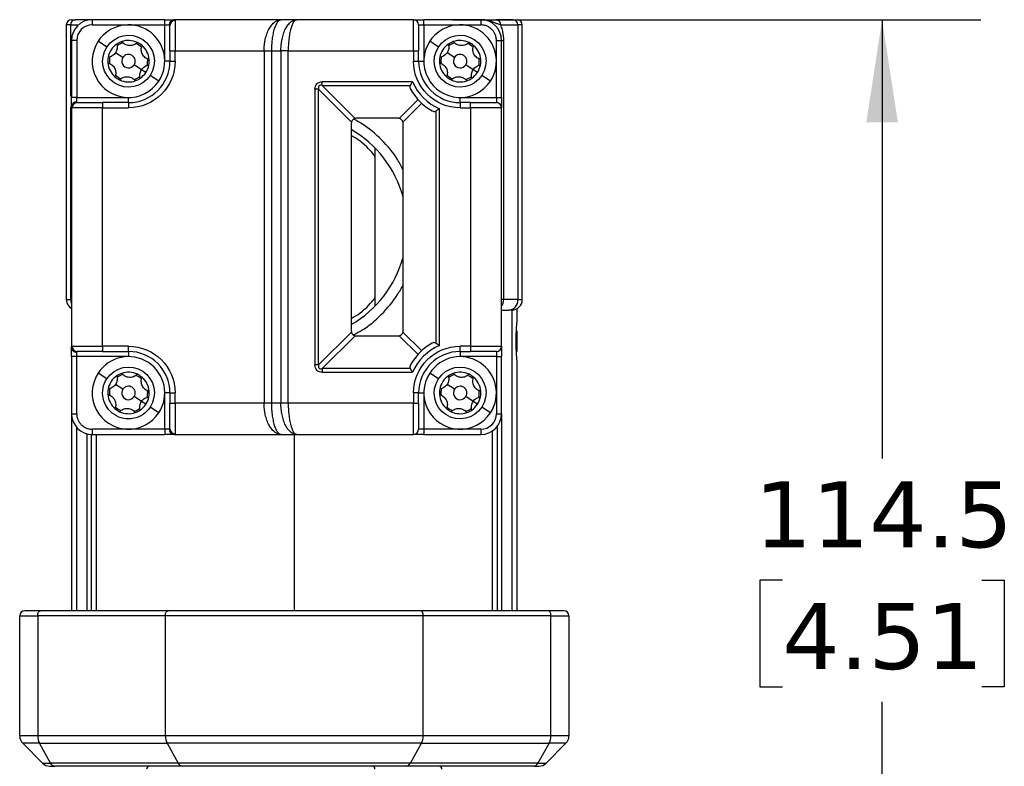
# Model space of a CAD drawing. Header units: millimetres. Extents: x 25 to 1092, y 25 to 838.
# Tile 59 of 60: x 875 to 1002, y 645 to 741. Entities that reach past the tile are written whole.
import ezdxf

# ---------------------------------------------------------------- set-up
doc = ezdxf.new("R2010")
doc.units = ezdxf.units.MM
doc.header["$LTSCALE"] = 4
doc.linetypes.add('SLD-Solid', pattern=[0])
doc.layers.add('DIMENSIONS', color=140, linetype='SLD-Solid', lineweight=25)
doc.styles.add('SLDTEXTSTYLE0', font='VERDANA.TTF')
doc.dimstyles.new('SLDDIMSTYLE4', dxfattribs={"dimtxt": 8.632031, "dimasz": 13.208, "dimexe": 0, "dimexo": 0.0625, "dimgap": 2.158008, "dimtad": 0, "dimtih": 1, "dimtoh": 1, "dimlfac": 0.75, "dimrnd": 1e-09, "dimzin": 12, "dimdsep": 46, "dimtxsty": 'SLDTEXTSTYLE0', "dimsah": 1, "dimcen": 0.09, "dimadec": 0, "dimazin": 3, "dimtfac": 1, "dimtofl": 0, "dimtmove": 0, "dimatfit": 3, "dimfxl": 0, "dimfrac": 2, "dimtolj": 1, "dimtzin": 12, "dimarcsym": 0})

# ---------------------------------------------------------------- blocks, each defined once
blk = doc.blocks.new('_D_11')
at = {"layer": 'DIMENSIONS'}
for p, q in [((931.17, 740.54), (999.08, 740.54)), ((986.38, 740.54), (986.38, 684.12)), ((973.55, 668.47), (970.66, 668.47)), ((970.66, 668.47), (970.66, 654.75)), ((999.21, 668.47), (1002.1, 668.47)), ((1002.1, 668.47), (1002.1, 654.75)), ((970.66, 654.75), (973.55, 654.75)), ((1002.1, 654.75), (999.21, 654.75)), ((986.38, 587.85), (986.38, 652.82)), ((925.42, 587.85), (999.08, 587.85))]:
    blk.add_line(p, q, dxfattribs=at)
for points in [[(986.38, 740.54), (984.35, 727.33), (988.41, 727.33)], [(986.38, 587.85), (988.41, 601.05), (984.35, 601.05)]]:
    blk.add_solid(points, dxfattribs=at)
at = {"layer": 'DIMENSIONS', "char_height": 8.467, "attachment_point": 1, "style": 'SLDTEXTSTYLE0'}
for s, insert in [('114.5', (969.96, 681.16)), ('4.51', (973.55, 665.51))]:
    blk.add_mtext(s, dxfattribs=dict(at, insert=insert))

msp = doc.modelspace()

# ---------------------------------------------------------------- linework, layer by layer
for p, q in [((881.982, 739.871), (881.419, 739.871)), ((881.419, 739.871), (881.419, 704.538)), ((881.982, 739.871), (882.988, 739.871)), ((881.982, 730.651), (881.982, 739.871)), ((884.752, 740.538), (882.578, 740.538)), ((884.752, 740.538), (884.752, 739.871)), ((894.085, 740.538), (884.752, 740.538)), ((884.752, 739.871), (894.085, 739.871)), ((894.085, 739.871), (894.085, 740.538)), ((894.085, 735.204), (894.085, 739.871)), ((894.085, 739.871), (894.663, 739.871)), ((909.076, 740.538), (895.24, 740.538)), ((895.419, 740.457), (895.419, 736.538)), ((911.076, 740.538), (909.076, 740.538)), ((926.085, 740.538), (911.076, 740.538)), ((926.085, 736.538), (926.085, 740.538)), ((926.752, 739.871), (927.419, 739.871)), ((927.419, 739.871), (927.419, 740.538)), ((934.752, 740.538), (927.419, 740.538)), ((927.419, 739.871), (927.419, 735.204)), ((927.419, 739.871), (934.752, 739.871)), ((934.752, 740.538), (934.752, 739.871)), ((938.926, 740.538), (936.715, 740.538)), ((937.311, 739.871), (939.522, 739.871)), ((939.522, 739.871), (939.522, 704.538)), ((940.085, 739.871), (939.522, 739.871)), ((940.085, 704.538), (940.085, 739.871)), ((882.752, 737.871), (882.085, 737.871)), ((882.085, 737.871), (882.085, 730.538)), ((882.752, 737.871), (882.752, 730.538)), ((886.628, 737.027), (885.512, 737.757)), ((929.295, 737.027), (928.179, 737.757)), ((936.752, 730.538), (936.752, 737.871)), ((936.752, 737.871), (937.419, 737.871)), ((937.419, 737.871), (937.7, 737.871)), ((937.419, 730.538), (937.419, 737.871)), ((937.7, 704.538), (937.7, 737.871)), ((888.693, 735.678), (887.744, 736.298)), ((894.752, 736.538), (894.752, 735.204)), ((894.752, 736.538), (895.419, 736.538)), ((895.419, 736.538), (906.866, 736.538)), ((895.419, 735.204), (895.419, 736.538)), ((906.866, 736.538), (907.809, 736.538)), ((906.866, 736.538), (906.866, 691.204)), ((907.809, 736.538), (909.028, 736.538)), ((907.809, 736.538), (907.809, 691.204)), ((909.028, 736.538), (909.028, 691.204)), ((909.971, 736.538), (909.028, 736.538)), ((909.971, 736.538), (926.085, 736.538)), ((909.971, 691.204), (909.971, 736.538)), ((926.085, 736.538), (926.085, 735.204)), ((926.085, 736.538), (926.752, 736.538)), ((926.752, 735.204), (926.752, 736.538)), ((931.36, 735.678), (930.411, 736.298)), ((894.752, 735.204), (894.085, 735.204)), ((894.752, 735.204), (895.419, 735.204)), ((926.085, 735.204), (926.752, 735.204)), ((926.752, 735.204), (927.419, 735.204)), ((891.093, 734.11), (890.144, 734.73)), ((891.651, 733.746), (891.093, 734.11)), ((933.76, 734.11), (932.811, 734.73)), ((934.318, 733.746), (933.76, 734.11)), ((893.326, 732.652), (892.209, 733.381)), ((925.971, 732.547), (914.352, 732.547)), ((914.352, 732.076), (914.352, 732.547)), ((935.992, 732.652), (934.876, 733.381)), ((913.409, 731.604), (913.409, 696.138)), ((913.881, 731.604), (913.409, 731.604)), ((913.881, 696.138), (913.881, 731.604)), ((913.881, 731.604), (918.108, 727.377)), ((914.352, 732.076), (925.67, 732.076)), ((918.58, 727.848), (914.352, 732.076)), ((882.752, 730.538), (882.085, 730.538)), ((882.752, 729.96), (882.752, 730.538)), ((882.752, 730.538), (889.419, 730.538)), ((886.085, 729.871), (886.085, 729.204)), ((889.419, 729.871), (886.085, 729.871)), ((889.419, 729.871), (889.419, 730.538)), ((889.419, 729.871), (889.419, 729.204)), ((926.67, 730.26), (924.258, 727.848)), ((924.729, 727.377), (927.141, 729.788)), ((932.085, 729.871), (932.085, 730.538)), ((932.085, 730.538), (936.752, 730.538)), ((932.085, 729.871), (932.085, 729.204)), ((933.419, 729.871), (932.085, 729.871)), ((933.419, 729.204), (933.419, 729.871)), ((936.752, 730.538), (936.752, 729.871)), ((936.752, 730.538), (937.419, 730.538)), ((881.982, 704.538), (881.982, 729.269)), ((882.085, 729.383), (882.085, 698.359)), ((886.085, 729.204), (882.166, 729.204)), ((886.085, 698.538), (886.085, 729.204)), ((886.085, 729.204), (889.419, 729.204)), ((928.957, 728.788), (928.957, 698.953)), ((929.428, 698.652), (929.428, 729.09)), ((932.085, 729.204), (933.419, 729.204)), ((933.419, 729.204), (933.419, 698.538)), ((937.419, 729.204), (933.419, 729.204)), ((937.419, 698.538), (937.419, 729.204)), ((918.085, 727.204), (918.085, 700.538)), ((924.085, 727.871), (918.752, 727.871)), ((924.752, 700.538), (924.752, 727.204)), ((921.152, 703.719), (921.152, 724.023)), ((881.419, 704.538), (881.982, 704.538)), ((882.085, 704.538), (881.982, 704.538)), ((937.7, 704.538), (937.419, 704.538)), ((939.522, 704.538), (937.7, 704.538)), ((939.522, 704.538), (940.085, 704.538)), ((937.419, 703.204), (938.33, 703.204)), ((938.72, 703.204), (938.72, 664.538)), ((939.419, 701.796), (939.419, 703.383)), ((918.108, 700.365), (913.881, 696.138)), ((914.352, 695.666), (918.58, 699.894)), ((918.752, 699.871), (924.085, 699.871)), ((924.258, 699.894), (926.67, 697.482)), ((927.141, 697.953), (924.729, 700.365)), ((939.419, 697.871), (939.419, 700.538)), ((882.085, 698.343), (882.085, 697.964)), ((882.166, 698.538), (886.085, 698.538)), ((889.419, 698.538), (886.085, 698.538)), ((886.085, 698.538), (886.085, 697.871)), ((889.419, 697.871), (889.419, 698.538)), ((933.419, 698.538), (932.085, 698.538)), ((932.085, 697.871), (932.085, 698.538)), ((933.419, 698.538), (933.419, 697.871)), ((933.419, 698.538), (937.419, 698.538)), ((882.752, 697.204), (882.085, 697.204)), ((882.085, 697.204), (882.085, 689.871)), ((882.752, 697.204), (882.752, 697.782)), ((889.419, 697.204), (882.752, 697.204)), ((882.752, 689.871), (882.752, 697.204)), ((886.085, 697.871), (889.419, 697.871)), ((889.419, 697.871), (889.419, 697.204)), ((932.085, 697.871), (933.419, 697.871)), ((932.085, 697.871), (932.085, 697.204)), ((936.752, 697.204), (932.085, 697.204)), ((936.752, 697.871), (936.752, 697.204)), ((936.752, 697.204), (937.419, 697.204)), ((936.752, 697.204), (936.752, 689.871)), ((937.419, 689.871), (937.419, 697.204)), ((913.881, 696.138), (913.409, 696.138)), ((925.67, 695.666), (914.352, 695.666)), ((914.352, 695.666), (914.352, 695.195)), ((939.419, 664.538), (939.419, 696.612)), ((886.628, 694.361), (885.512, 695.09)), ((914.352, 695.195), (925.971, 695.195)), ((929.295, 694.361), (928.179, 695.09)), ((888.693, 693.012), (887.744, 693.631)), ((931.36, 693.012), (930.411, 693.631)), ((891.093, 691.444), (890.144, 692.063)), ((894.085, 687.871), (894.085, 692.538)), ((894.752, 692.538), (894.085, 692.538)), ((894.752, 692.538), (894.752, 691.204)), ((894.752, 692.538), (895.419, 692.538)), ((895.419, 691.204), (895.419, 692.538)), ((926.085, 692.538), (926.085, 691.204)), ((926.752, 692.538), (926.085, 692.538)), ((926.752, 691.204), (926.752, 692.538)), ((926.752, 692.538), (927.419, 692.538)), ((927.419, 692.538), (927.419, 687.871)), ((933.76, 691.444), (932.811, 692.063)), ((891.651, 691.079), (891.093, 691.444)), ((893.326, 689.985), (892.209, 690.714)), ((894.752, 691.204), (895.419, 691.204)), ((906.866, 691.204), (895.419, 691.204)), ((895.419, 691.204), (895.419, 687.285)), ((907.809, 691.204), (906.866, 691.204)), ((909.028, 691.204), (907.809, 691.204)), ((909.971, 691.204), (909.028, 691.204)), ((926.085, 691.204), (909.971, 691.204)), ((926.085, 691.204), (926.752, 691.204)), ((926.085, 687.204), (926.085, 691.204)), ((934.318, 691.079), (933.76, 691.444)), ((935.992, 689.985), (934.876, 690.714)), ((882.085, 689.871), (882.085, 664.538)), ((882.085, 689.871), (882.752, 689.871)), ((936.752, 689.871), (937.419, 689.871)), ((937.419, 689.871), (937.419, 664.538)), ((882.785, 664.538), (882.785, 688.071)), ((936.888, 664.538), (936.888, 688.275)), ((884.085, 664.538), (884.085, 687.289)), ((884.616, 687.208), (884.616, 664.538)), ((894.085, 687.871), (884.752, 687.871)), ((884.752, 687.871), (884.752, 687.204)), ((884.752, 687.204), (894.085, 687.204)), ((885.253, 687.204), (885.253, 664.538)), ((894.663, 687.871), (894.085, 687.871)), ((894.085, 687.871), (894.085, 687.204)), ((895.24, 687.204), (909.076, 687.204)), ((909.076, 687.204), (911.076, 687.204)), ((910.752, 687.204), (910.752, 664.538)), ((911.076, 687.204), (926.085, 687.204)), ((927.419, 687.871), (926.752, 687.871)), ((927.419, 687.871), (927.419, 687.204)), ((934.752, 687.871), (927.419, 687.871)), ((927.419, 687.204), (934.752, 687.204)), ((934.752, 687.871), (934.752, 687.204)), ((936.251, 664.538), (936.251, 687.665)), ((875.419, 663.871), (877.735, 663.871)), ((875.419, 648.423), (875.419, 663.871)), ((894.159, 663.871), (877.735, 663.871)), ((877.735, 663.871), (877.735, 648.423)), ((894.536, 664.538), (878.112, 664.538)), ((927.346, 663.871), (894.159, 663.871)), ((894.159, 648.423), (894.159, 663.871)), ((943.392, 664.538), (926.968, 664.538)), ((927.346, 648.423), (927.346, 663.871)), ((943.769, 663.871), (927.346, 663.871)), ((943.769, 648.423), (943.769, 663.871)), ((943.769, 663.871), (946.085, 663.871)), ((946.085, 663.871), (946.085, 648.423)), ((877.735, 648.423), (875.419, 648.423)), ((877.956, 647.48), (875.809, 647.48)), ((875.809, 647.48), (878.362, 644.928)), ((894.159, 648.423), (877.735, 648.423)), ((877.956, 647.48), (894.379, 647.48)), ((879.4, 644.928), (877.956, 647.48)), ((927.346, 648.423), (894.159, 648.423)), ((927.125, 647.48), (894.379, 647.48)), ((894.379, 647.48), (895.823, 644.928)), ((925.681, 644.928), (927.125, 647.48)), ((927.125, 647.48), (943.548, 647.48)), ((943.769, 648.423), (927.346, 648.423)), ((943.548, 647.48), (942.104, 644.928)), ((943.143, 644.928), (945.695, 647.48)), ((945.695, 647.48), (943.548, 647.48)), ((946.085, 648.423), (943.769, 648.423)), ((878.362, 644.928), (879.4, 644.928)), ((895.823, 644.928), (879.4, 644.928)), ((925.681, 644.928), (895.823, 644.928)), ((942.104, 644.928), (925.681, 644.928)), ((942.104, 644.928), (943.143, 644.928)), ((896.357, 644.538), (879.933, 644.538)), ((941.571, 644.538), (925.148, 644.538))]:
    msp.add_line(p, q)
at = {"flags": 128}
for points in [[(877.735, 663.871), (877.742, 664.001), (877.764, 664.126), (877.799, 664.241), (877.846, 664.342), (877.903, 664.425), (877.968, 664.487), (878.039, 664.525), (878.112, 664.538)], [(894.159, 663.871), (894.166, 664.001), (894.187, 664.126), (894.222, 664.241), (894.269, 664.342), (894.326, 664.425), (894.391, 664.487), (894.462, 664.525), (894.536, 664.538)], [(927.346, 663.871), (927.338, 664.001), (927.317, 664.126), (927.282, 664.241), (927.235, 664.342), (927.178, 664.425), (927.113, 664.487), (927.042, 664.525), (926.968, 664.538)], [(943.769, 663.871), (943.762, 664.001), (943.74, 664.126), (943.706, 664.241), (943.659, 664.342), (943.601, 664.425), (943.536, 664.487), (943.466, 664.525), (943.392, 664.538)], [(920.869, 644.538), (920.911, 644.53), (920.952, 644.507), (920.99, 644.47), (921.023, 644.42), (921.05, 644.36), (921.07, 644.291), (921.082, 644.216), (921.087, 644.138)]]:
    msp.add_lwpolyline(points, dxfattribs=at)
for centre, radius, start, end in [((882.085, 739.871), 0.667, 90, 180), ((882.615, 739.904), 0.634, 93.36762, 183.01175), ((884.752, 737.871), 2.667, 90, 180), ((889.419, 735.204), 4.667, 326.84238, 146.84238), ((895.288, 739.913), 0.627, 94.40195, 183.81126), ((895.412, 739.797), 0.66, 89.42128, 179.40934), ((926.085, 739.871), 0.667, 0, 90), ((932.085, 735.204), 4.667, 326.84238, 146.84238), ((934.752, 737.871), 2.667, 0, 90), ((936.678, 739.904), 0.634, 356.98825, 86.63238), ((938.889, 739.904), 0.634, 356.98825, 86.63238), ((939.419, 739.871), 0.667, 0, 90), ((889.419, 735.204), 4.667, 146.84238, 326.84238), ((889.419, 735.204), 2.667, 124.51074, 169.17403), ((889.419, 735.204), 2.667, 109.17403, 124.51074), ((889.419, 735.204), 2.467, 107.19539, 126.48937), ((889.419, 735.204), 2.667, 64.51074, 109.17403), ((889.419, 735.204), 2.467, 47.19539, 66.48937), ((889.419, 735.204), 2.667, 49.17403, 64.51074), ((932.085, 735.204), 4.667, 146.84238, 326.84238), ((932.085, 735.204), 2.667, 124.51074, 169.17403), ((932.085, 735.204), 2.667, 109.17403, 124.51074), ((932.085, 735.204), 2.467, 107.19539, 126.48937), ((932.085, 735.204), 2.667, 64.51074, 109.17403), ((932.085, 735.204), 2.467, 47.19539, 66.48937), ((932.085, 735.204), 2.667, 49.17403, 64.51074), ((889.419, 735.204), 0.867, 326.84238, 146.84238), ((889.419, 735.204), 2.667, 4.51074, 49.17403), ((932.085, 735.204), 0.867, 326.84238, 146.84238), ((932.085, 735.204), 2.667, 4.51074, 49.17403), ((889.419, 735.204), 2.667, 169.17403, 184.51074), ((889.419, 735.204), 2.667, 184.51074, 229.17403), ((889.419, 735.204), 2.467, 167.19539, 186.48937), ((889.419, 735.204), 0.867, 146.84238, 326.84238), ((889.419, 735.204), 5.333, 270, 0), ((889.419, 735.204), 2.467, 347.19539, 6.48937), ((889.419, 735.204), 2.667, 349.17403, 4.51074), ((932.085, 735.204), 5.333, 180, 270), ((932.085, 735.204), 2.667, 169.17403, 184.51074), ((932.085, 735.204), 2.667, 184.51074, 229.17403), ((932.085, 735.204), 2.467, 167.19539, 186.48937), ((932.085, 735.204), 0.867, 146.84238, 326.84238), ((932.085, 735.204), 2.467, 347.19539, 6.48937), ((932.085, 735.204), 2.667, 349.17403, 4.51074), ((889.419, 735.204), 2.667, 304.51074, 326.84238), ((889.419, 735.204), 2.667, 326.84238, 349.17403), ((932.085, 735.204), 2.667, 304.51074, 326.84238), ((932.085, 735.204), 2.667, 326.84238, 349.17403), ((889.419, 735.204), 2.667, 229.17403, 244.51074), ((889.419, 735.204), 2.467, 227.19539, 246.48937), ((889.419, 735.204), 2.667, 244.51074, 289.17403), ((889.419, 735.204), 2.467, 287.19539, 306.48937), ((889.419, 735.204), 2.667, 289.17403, 304.51074), ((932.085, 735.204), 2.667, 229.17403, 244.51074), ((932.085, 735.204), 2.467, 227.19539, 246.48937), ((932.085, 735.204), 2.667, 244.51074, 289.17403), ((932.085, 735.204), 2.467, 287.19539, 306.48937), ((932.085, 735.204), 2.667, 289.17403, 304.51074), ((932.085, 735.204), 7.333, 209.40035, 240.59965), ((882.71, 729.335), 0.627, 86.18874, 175.59805), ((882.826, 729.211), 0.66, 90.59066, 180.57872), ((936.752, 729.204), 0.667, 0, 90), ((918.752, 727.204), 0.667, 165, 180), ((918.752, 727.204), 0.667, 105, 165), ((918.752, 727.204), 0.667, 90, 105), ((924.085, 727.204), 0.667, 75, 90), ((924.085, 727.204), 0.667, 15, 75), ((924.085, 727.204), 0.667, 0, 15), ((910.752, 713.871), 14.533, 15.5701, 59.69605), ((910.752, 713.871), 14.533, 300.30395, 344.4299), ((882.752, 704.538), 1.333, 180, 240), ((883.444, 704.535), 1.462, 179.88367, 201.69928), ((936.274, 704.528), 1.426, 323.37211, 0.39097), ((938.255, 704.471), 1.269, 273.36762, 3.01175), ((938.752, 704.538), 1.333, 270, 0), ((918.752, 700.538), 0.667, 180, 195), ((918.752, 700.538), 0.667, 195, 255), ((918.752, 700.538), 0.667, 255, 270), ((924.085, 700.538), 0.667, 270, 285), ((924.085, 700.538), 0.667, 285, 345), ((924.085, 700.538), 0.667, 345, 0), ((882.71, 698.407), 0.627, 184.40195, 273.81126), ((882.826, 698.531), 0.66, 179.42128, 269.40934), ((932.085, 692.538), 7.333, 119.40035, 150.59965), ((936.752, 698.538), 0.667, 270, 0), ((889.419, 692.538), 4.667, 326.84238, 146.84238), ((889.419, 692.538), 5.333, 0, 90), ((932.085, 692.538), 5.333, 90, 180), ((932.085, 692.538), 4.667, 326.84238, 146.84238), ((889.419, 692.538), 4.667, 146.84238, 326.84238), ((889.419, 692.538), 2.667, 124.51074, 169.17403), ((889.419, 692.538), 2.667, 109.17403, 124.51074), ((889.419, 692.538), 2.467, 107.19539, 126.48937), ((889.419, 692.538), 2.667, 64.51074, 109.17403), ((889.419, 692.538), 2.467, 47.19539, 66.48937), ((889.419, 692.538), 2.667, 49.17403, 64.51074), ((889.419, 692.538), 2.667, 4.51074, 49.17403), ((932.085, 692.538), 4.667, 146.84238, 326.84238), ((932.085, 692.538), 2.667, 124.51074, 169.17403), ((932.085, 692.538), 2.667, 109.17403, 124.51074), ((932.085, 692.538), 2.467, 107.19539, 126.48937), ((932.085, 692.538), 2.667, 64.51074, 109.17403), ((932.085, 692.538), 2.467, 47.19539, 66.48937), ((932.085, 692.538), 2.667, 49.17403, 64.51074), ((932.085, 692.538), 2.667, 4.51074, 49.17403), ((889.419, 692.538), 2.667, 169.17403, 184.51074), ((889.419, 692.538), 2.467, 167.19539, 186.48937), ((889.419, 692.538), 0.867, 146.84238, 326.84238), ((889.419, 692.538), 0.867, 326.84238, 146.84238), ((932.085, 692.538), 2.667, 169.17403, 184.51074), ((932.085, 692.538), 2.467, 167.19539, 186.48937), ((932.085, 692.538), 0.867, 146.84238, 326.84238), ((932.085, 692.538), 0.867, 326.84238, 146.84238), ((889.419, 692.538), 2.667, 184.51074, 229.17403), ((889.419, 692.538), 2.667, 326.84238, 349.17403), ((889.419, 692.538), 2.467, 347.19539, 6.48937), ((889.419, 692.538), 2.667, 349.17403, 4.51074), ((932.085, 692.538), 2.667, 184.51074, 229.17403), ((932.085, 692.538), 2.667, 326.84238, 349.17403), ((932.085, 692.538), 2.467, 347.19539, 6.48937), ((932.085, 692.538), 2.667, 349.17403, 4.51074), ((889.419, 692.538), 2.667, 229.17403, 244.51074), ((889.419, 692.538), 2.467, 227.19539, 246.48937), ((889.419, 692.538), 2.467, 287.19539, 306.48937), ((889.419, 692.538), 2.667, 304.51074, 326.84238), ((932.085, 692.538), 2.667, 229.17403, 244.51074), ((932.085, 692.538), 2.467, 227.19539, 246.48937), ((932.085, 692.538), 2.467, 287.19539, 306.48937), ((932.085, 692.538), 2.667, 304.51074, 326.84238), ((884.752, 689.871), 2.667, 180, 270), ((889.419, 692.538), 2.667, 244.51074, 289.17403), ((889.419, 692.538), 2.667, 289.17403, 304.51074), ((932.085, 692.538), 2.667, 244.51074, 289.17403), ((932.085, 692.538), 2.667, 289.17403, 304.51074), ((934.752, 689.871), 2.667, 270, 0), ((895.412, 687.945), 0.66, 180.59066, 270.57872), ((895.288, 687.829), 0.627, 176.18874, 265.59805), ((926.085, 687.871), 0.667, 270, 0), ((876.085, 663.871), 0.667, 90, 180), ((945.419, 663.871), 0.667, 0, 90), ((876.752, 648.423), 1.333, 180, 225), ((879.69, 648.384), 1.955, 178.85202, 207.52276), ((896.114, 648.384), 1.955, 178.85202, 207.52276), ((925.391, 648.384), 1.955, 332.47724, 1.14798), ((941.814, 648.384), 1.955, 332.47724, 1.14798), ((944.752, 648.423), 1.333, 315, 0), ((879.304, 645.871), 1.333, 225, 270), ((880.002, 645.192), 0.658, 203.61925, 263.95537), ((896.426, 645.192), 0.658, 203.61925, 263.95537), ((925.078, 645.192), 0.658, 276.04463, 336.38075), ((941.502, 645.192), 0.658, 276.04463, 336.38075), ((942.2, 645.871), 1.333, 270, 315), ((892.152, 644.138), 0.4, 90, 180), ((929.352, 644.138), 0.4, 0, 90)]:
    msp.add_arc(centre, radius, start, end)
for points in [[(882.085, 740.538), (882.085, 740.538), (882.254, 740.538), (882.578, 740.538)], [(884.752, 739.871), (883.648, 739.871), (882.752, 738.975), (882.752, 737.871)], [(894.085, 740.538), (894.562, 740.538), (895.002, 740.538), (895.24, 740.538)], [(894.752, 739.803), (894.752, 739.851), (894.721, 739.871), (894.663, 739.871)], [(926.085, 740.538), (926.085, 740.538), (926.683, 740.538), (927.419, 740.538)], [(926.752, 739.871), (926.752, 739.871), (926.752, 738.377), (926.752, 736.538)], [(938.926, 740.538), (939.25, 740.538), (939.419, 740.538), (939.419, 740.538)], [(895.419, 735.204), (895.419, 731.893), (892.73, 729.204), (889.419, 729.204)], [(932.085, 729.204), (928.774, 729.204), (926.085, 731.893), (926.085, 735.204)], [(925.971, 732.547), (926.644, 730.998), (927.88, 729.763), (929.428, 729.09)], [(882.085, 729.383), (882.085, 729.621), (882.085, 730.061), (882.085, 730.538)], [(882.752, 729.96), (882.752, 729.901), (882.772, 729.871), (882.819, 729.871)], [(933.419, 729.871), (935.258, 729.871), (936.752, 729.871), (936.752, 729.871)], [(937.419, 730.538), (937.419, 729.802), (937.419, 729.204), (937.419, 729.204)], [(882.085, 697.204), (882.085, 697.68), (882.085, 698.121), (882.085, 698.359)], [(889.419, 698.538), (892.73, 698.538), (895.419, 695.849), (895.419, 692.538)], [(929.428, 698.652), (927.88, 697.979), (926.644, 696.743), (925.971, 695.195)], [(926.085, 692.538), (926.085, 695.849), (928.774, 698.538), (932.085, 698.538)], [(937.419, 698.538), (937.419, 698.538), (937.419, 697.94), (937.419, 697.204)], [(882.819, 697.871), (882.772, 697.871), (882.752, 697.84), (882.752, 697.782)], [(936.752, 697.871), (936.752, 697.871), (935.258, 697.871), (933.419, 697.871)], [(926.752, 691.204), (926.752, 689.364), (926.752, 687.871), (926.752, 687.871)], [(934.752, 687.871), (935.856, 687.871), (936.752, 688.767), (936.752, 689.871)], [(894.663, 687.871), (894.721, 687.871), (894.752, 687.891), (894.752, 687.938)], [(895.24, 687.204), (895.002, 687.204), (894.562, 687.204), (894.085, 687.204)], [(927.419, 687.204), (926.683, 687.204), (926.085, 687.204), (926.085, 687.204)], [(878.112, 664.538), (876.844, 664.538), (876.085, 664.538), (876.085, 664.538)], [(945.419, 664.538), (945.419, 664.538), (944.66, 664.538), (943.392, 664.538)], [(879.304, 644.538), (879.304, 644.538), (879.54, 644.538), (879.933, 644.538)], [(941.571, 644.538), (941.965, 644.538), (942.2, 644.538), (942.2, 644.538)]]:
    msp.add_open_spline(points, degree=3)
for points, knots in [([(895.24, 740.538), (895.259, 740.537), (895.297, 740.536), (895.341, 740.53), (895.376, 740.52), (895.401, 740.504), (895.416, 740.484), (895.418, 740.466), (895.419, 740.457)], [0, 0, 0, 0, 0.1645192, 0.3286158, 0.493263, 0.6594244, 0.8280376, 1, 1, 1, 1]), ([(906.866, 736.538), (906.867, 736.609), (906.868, 736.751), (906.878, 736.964), (906.894, 737.177), (906.916, 737.389), (906.945, 737.599), (906.98, 737.807), (907.058, 738.196), (907.218, 738.753), (907.499, 739.379), (907.853, 739.901), (908.164, 740.197), (908.421, 740.362), (908.606, 740.451), (908.828, 740.522), (908.989, 740.532), (909.076, 740.538)], [0, 0, 0, 0, 0.0316712, 0.0634803, 0.0954547, 0.1276216, 0.1600074, 0.1926383, 0.2255396, 0.3477315, 0.4788534, 0.6037576, 0.7455599, 0.7930824, 0.8513294, 0.9203023, 1, 1, 1, 1]), ([(909.076, 740.538), (909.05, 740.536), (909, 740.533), (908.928, 740.512), (908.862, 740.482), (908.801, 740.444), (908.745, 740.401), (908.695, 740.354), (908.651, 740.307), (908.539, 740.174), (908.373, 739.901), (908.172, 739.379), (908.01, 738.753), (907.911, 738.148), (907.858, 737.654), (907.83, 737.285), (907.812, 736.912), (907.81, 736.662), (907.809, 736.538)], [0, 0, 0, 0, 0.0412017, 0.0797206, 0.1155567, 0.1487101, 0.1791811, 0.2069699, 0.2320772, 0.2545034, 0.3962988, 0.5212127, 0.652328, 0.7745293, 0.8319077, 0.8885182, 0.9445008, 1, 1, 1, 1]), ([(909.028, 736.538), (909.029, 736.609), (909.03, 736.751), (909.039, 736.964), (909.054, 737.177), (909.074, 737.389), (909.101, 737.599), (909.133, 737.806), (909.205, 738.193), (909.351, 738.746), (909.612, 739.373), (909.938, 739.898), (910.23, 740.196), (910.468, 740.362), (910.639, 740.451), (910.845, 740.522), (910.995, 740.532), (911.076, 740.538)], [0, 0, 0, 0, 0.033334, 0.0667913, 0.1003791, 0.1341046, 0.1679747, 0.2019966, 0.236177, 0.3618437, 0.4941706, 0.6178073, 0.7558734, 0.8017001, 0.8576649, 0.9237658, 1, 1, 1, 1]), ([(911.076, 740.538), (911.053, 740.536), (911.01, 740.533), (910.948, 740.512), (910.89, 740.482), (910.837, 740.444), (910.788, 740.401), (910.744, 740.354), (910.705, 740.306), (910.607, 740.173), (910.463, 739.897), (910.286, 739.373), (910.146, 738.746), (910.06, 738.145), (910.013, 737.653), (909.989, 737.285), (909.974, 736.912), (909.972, 736.662), (909.971, 736.538)], [0, 0, 0, 0, 0.0393974, 0.0762596, 0.1105867, 0.1423786, 0.1716352, 0.1983567, 0.2225431, 0.2441946, 0.3822507, 0.5058956, 0.6382125, 0.7638875, 0.8235791, 0.8828032, 0.9415974, 1, 1, 1, 1]), ([(937.311, 739.871), (937.117, 739.919), (936.96, 739.974), (936.678, 740.078), (936.554, 740.128), (936.204, 740.263), (936.004, 740.333), (935.434, 740.492), (935.095, 740.538), (934.752, 740.538)], [0, 0, 0, 0, 0.125, 0.125, 0.25, 0.25, 0.5, 0.5, 1, 1, 1, 1]), ([(934.752, 740.538), (934.851, 740.538), (934.949, 740.538), (935.158, 740.538), (935.268, 740.538), (935.521, 740.538), (935.662, 740.538), (935.951, 740.538), (936.061, 740.538), (936.334, 740.538), (936.497, 740.538), (936.715, 740.538)], [0, 0, 0, 0, 0.25, 0.25, 0.5, 0.5, 0.75, 0.75, 0.875, 0.875, 1, 1, 1, 1]), ([(936.752, 737.871), (936.751, 737.921), (936.749, 738.022), (936.731, 738.172), (936.703, 738.319), (936.664, 738.465), (936.585, 738.688), (936.436, 738.977), (936.176, 739.294), (935.858, 739.555), (935.54, 739.719), (935.251, 739.813), (935.004, 739.862), (934.836, 739.868), (934.752, 739.871)], [0, 0, 0, 0, 0.0482774, 0.0961591, 0.1439201, 0.1918374, 0.2401856, 0.370003, 0.5000481, 0.6298656, 0.7599108, 0.8401054, 0.919707, 1, 1, 1, 1]), ([(937.7, 737.871), (937.7, 737.928), (937.699, 738.042), (937.69, 738.213), (937.677, 738.384), (937.657, 738.553), (937.633, 738.723), (937.592, 738.95), (937.527, 739.232), (937.43, 739.561), (937.351, 739.766), (937.311, 739.871)], [0, 0, 0, 0, 0.0766897, 0.1535498, 0.2309676, 0.3093221, 0.3889789, 0.4702862, 0.6378668, 0.813746, 1, 1, 1, 1]), ([(886.628, 737.027), (887.634, 738.567), (889.702, 739.001), (892.782, 736.989), (893.216, 734.921), (892.209, 733.381)], [0, 0, 0, 0, 0.5, 0.5, 1, 1, 1, 1]), ([(894.752, 736.538), (894.752, 737.306), (894.752, 738.051), (894.752, 739.241), (894.752, 739.65), (894.752, 739.803)], [0, 0, 0, 0, 0.5, 0.5, 1, 1, 1, 1]), ([(929.295, 737.027), (930.301, 738.567), (932.368, 739.001), (935.449, 736.989), (935.882, 734.921), (934.876, 733.381)], [0, 0, 0, 0, 0.5, 0.5, 1, 1, 1, 1]), ([(887.908, 737.402), (887.959, 737.226), (887.975, 737.039), (887.924, 736.66), (887.856, 736.468), (887.744, 736.298)], [0, 0, 0, 0, 0.5, 0.5, 1, 1, 1, 1]), ([(890.566, 737.611), (890.44, 737.479), (890.286, 737.372), (889.933, 737.227), (889.732, 737.19), (889.331, 737.212), (889.133, 737.27), (888.796, 737.453), (888.654, 737.577), (888.543, 737.723)], [0, 0, 0, 0, 0.25, 0.25, 0.5, 0.5, 0.75, 0.75, 1, 1, 1, 1]), ([(930.575, 737.402), (930.626, 737.226), (930.642, 737.039), (930.591, 736.66), (930.522, 736.468), (930.411, 736.298)], [0, 0, 0, 0, 0.5, 0.5, 1, 1, 1, 1]), ([(933.233, 737.611), (933.107, 737.479), (932.953, 737.372), (932.599, 737.227), (932.398, 737.19), (931.998, 737.212), (931.799, 737.27), (931.463, 737.453), (931.321, 737.577), (931.21, 737.723)], [0, 0, 0, 0, 0.25, 0.25, 0.5, 0.5, 0.75, 0.75, 1, 1, 1, 1]), ([(892.209, 733.381), (891.203, 731.841), (889.136, 731.407), (886.055, 733.42), (885.622, 735.487), (886.628, 737.027)], [0, 0, 0, 0, 0.5, 0.5, 1, 1, 1, 1]), ([(887.744, 736.298), (887.633, 736.128), (887.486, 735.988), (887.159, 735.789), (886.981, 735.729), (886.8, 735.705)], [0, 0, 0, 0, 0.5, 0.5, 1, 1, 1, 1]), ([(892.077, 735.414), (891.899, 735.457), (891.73, 735.537), (891.427, 735.77), (891.295, 735.926), (891.114, 736.284), (891.065, 736.485), (891.055, 736.868), (891.092, 737.053), (891.162, 737.222)], [0, 0, 0, 0, 0.25, 0.25, 0.5, 0.5, 0.75, 0.75, 1, 1, 1, 1]), ([(934.876, 733.381), (933.87, 731.841), (931.802, 731.407), (928.722, 733.42), (928.289, 735.487), (929.295, 737.027)], [0, 0, 0, 0, 0.5, 0.5, 1, 1, 1, 1]), ([(930.411, 736.298), (930.3, 736.128), (930.152, 735.988), (929.826, 735.789), (929.648, 735.729), (929.466, 735.705)], [0, 0, 0, 0, 0.5, 0.5, 1, 1, 1, 1]), ([(934.744, 735.414), (934.566, 735.457), (934.396, 735.537), (934.094, 735.77), (933.962, 735.926), (933.78, 736.284), (933.731, 736.485), (933.722, 736.868), (933.758, 737.053), (933.829, 737.222)], [0, 0, 0, 0, 0.25, 0.25, 0.5, 0.5, 0.75, 0.75, 1, 1, 1, 1]), ([(886.76, 734.994), (886.938, 734.951), (887.108, 734.871), (887.41, 734.638), (887.542, 734.482), (887.724, 734.125), (887.773, 733.923), (887.782, 733.541), (887.746, 733.356), (887.675, 733.186)], [0, 0, 0, 0, 0.25, 0.25, 0.5, 0.5, 0.75, 0.75, 1, 1, 1, 1]), ([(929.427, 734.994), (929.605, 734.951), (929.774, 734.871), (930.077, 734.638), (930.209, 734.482), (930.391, 734.125), (930.439, 733.923), (930.449, 733.541), (930.413, 733.356), (930.342, 733.186)], [0, 0, 0, 0, 0.25, 0.25, 0.5, 0.5, 0.75, 0.75, 1, 1, 1, 1]), ([(890.93, 733.007), (890.878, 733.183), (890.862, 733.369), (890.913, 733.748), (890.982, 733.94), (891.093, 734.11)], [0, 0, 0, 0, 0.5, 0.5, 1, 1, 1, 1]), ([(891.093, 734.11), (891.204, 734.281), (891.352, 734.42), (891.679, 734.619), (891.856, 734.68), (892.038, 734.703)], [0, 0, 0, 0, 0.5, 0.5, 1, 1, 1, 1]), ([(933.596, 733.007), (933.545, 733.183), (933.529, 733.369), (933.58, 733.748), (933.648, 733.94), (933.76, 734.11)], [0, 0, 0, 0, 0.5, 0.5, 1, 1, 1, 1]), ([(933.76, 734.11), (933.871, 734.281), (934.019, 734.42), (934.345, 734.619), (934.523, 734.68), (934.705, 734.703)], [0, 0, 0, 0, 0.5, 0.5, 1, 1, 1, 1]), ([(888.271, 732.797), (888.398, 732.929), (888.551, 733.036), (888.905, 733.182), (889.106, 733.218), (889.506, 733.197), (889.705, 733.138), (890.041, 732.955), (890.183, 732.831), (890.295, 732.685)], [0, 0, 0, 0, 0.25, 0.25, 0.5, 0.5, 0.75, 0.75, 1, 1, 1, 1]), ([(913.409, 731.604), (913.409, 731.89), (913.497, 732.13), (913.826, 732.459), (914.067, 732.547), (914.352, 732.547)], [0, 0, 0, 0, 0.5, 0.5, 1, 1, 1, 1]), ([(925.67, 732.076), (925.683, 732.096), (925.71, 732.139), (925.757, 732.214), (925.813, 732.303), (925.885, 732.415), (925.94, 732.499), (925.971, 732.547)], [0, 0, 0, 0, 0.15445464, 0.32083857, 0.49940847, 0.71907067, 1, 1, 1, 1]), ([(930.938, 732.797), (931.064, 732.929), (931.218, 733.036), (931.572, 733.182), (931.773, 733.218), (932.173, 733.197), (932.372, 733.138), (932.708, 732.955), (932.85, 732.831), (932.961, 732.685)], [0, 0, 0, 0, 0.25, 0.25, 0.5, 0.5, 0.75, 0.75, 1, 1, 1, 1]), ([(914.352, 732.076), (914.161, 732.123), (914.016, 732.104), (913.852, 731.94), (913.833, 731.795), (913.881, 731.604)], [0, 0, 0, 0, 0.5, 0.5, 1, 1, 1, 1]), ([(925.67, 732.076), (925.623, 732.001), (925.61, 731.919), (925.626, 731.759), (925.654, 731.68), (925.697, 731.604)], [0, 0, 0, 0, 0.5, 0.5, 1, 1, 1, 1]), ([(882.819, 729.871), (882.973, 729.871), (883.382, 729.871), (884.572, 729.871), (885.317, 729.871), (886.085, 729.871)], [0, 0, 0, 0, 0.5, 0.5, 1, 1, 1, 1]), ([(882.166, 729.204), (882.157, 729.205), (882.139, 729.207), (882.119, 729.222), (882.103, 729.247), (882.093, 729.282), (882.087, 729.326), (882.086, 729.364), (882.085, 729.383)], [0, 0, 0, 0, 0.17196241, 0.34057558, 0.506737, 0.67138423, 0.83548082, 1, 1, 1, 1]), ([(928.485, 728.815), (928.561, 728.773), (928.638, 728.745), (928.8, 728.729), (928.882, 728.742), (928.957, 728.788)], [0, 0, 0, 0, 0.5, 0.5, 1, 1, 1, 1]), ([(929.428, 729.09), (929.395, 729.069), (929.334, 729.029), (929.251, 728.975), (929.158, 728.915), (929.057, 728.851), (928.989, 728.808), (928.957, 728.788)], [0, 0, 0, 0, 0.1942367, 0.3612142, 0.5009556, 0.7640114, 1, 1, 1, 1]), ([(924.752, 721.164), (924.525, 721.635), (923.824, 723.09), (922.027, 725.151), (920.05, 726.829), (918.752, 727.558), (918.405, 727.753)], [0, 0, 0, 0, 0.16833122, 0.52001343, 0.87169564, 1, 1, 1, 1]), ([(921.152, 722.944), (920.958, 723.191), (920.178, 724.187), (919.104, 725.09), (918.171, 725.566), (918.085, 725.609)], [0, 0, 0, 0, 0.2308297, 0.9298253, 1, 1, 1, 1]), ([(918.341, 700.024), (918.711, 700.204), (920.062, 700.863), (922.032, 702.598), (923.756, 704.636), (924.52, 706.005), (924.752, 706.421)], [0, 0, 0, 0, 0.1339344, 0.4893837, 0.8448329, 1, 1, 1, 1]), ([(918.085, 702.133), (918.171, 702.176), (919.104, 702.651), (920.178, 703.554), (920.958, 704.551), (921.152, 704.798)], [0, 0, 0, 0, 0.0701747, 0.7691703, 1, 1, 1, 1]), ([(938.752, 703.204), (938.751, 703.204), (938.748, 703.204), (938.727, 703.204), (938.694, 703.204), (938.631, 703.204), (938.524, 703.204), (938.394, 703.204), (938.33, 703.204)], [0, 0, 0, 0, 0.12516313, 0.24995384, 0.37479367, 0.50010366, 0.74995387, 1, 1, 1, 1]), ([(939.419, 696.612), (939.419, 696.612), (939.417, 696.629), (939.411, 696.694), (939.407, 696.743), (939.395, 696.871), (939.389, 696.949), (939.374, 697.135), (939.366, 697.244), (939.35, 697.481), (939.342, 697.611), (939.327, 697.894), (939.32, 698.046), (939.303, 698.516), (939.296, 698.861), (939.296, 699.374), (939.298, 699.547), (939.304, 699.883), (939.309, 700.046), (939.32, 700.362), (939.327, 700.514), (939.342, 700.795), (939.35, 700.926), (939.366, 701.166), (939.374, 701.273), (939.389, 701.458), (939.396, 701.538), (939.407, 701.666), (939.411, 701.714), (939.417, 701.78), (939.419, 701.796), (939.419, 701.796)], [0, 0, 0, 0, 0.0625, 0.0625, 0.125, 0.125, 0.1875, 0.1875, 0.25, 0.25, 0.3125, 0.3125, 0.375, 0.375, 0.5, 0.5, 0.5625, 0.5625, 0.625, 0.625, 0.6875, 0.6875, 0.75, 0.75, 0.8125, 0.8125, 0.875, 0.875, 0.9375, 0.9375, 1, 1, 1, 1]), ([(882.085, 698.359), (882.086, 698.378), (882.087, 698.415), (882.093, 698.46), (882.103, 698.495), (882.119, 698.519), (882.139, 698.535), (882.157, 698.537), (882.166, 698.538)], [0, 0, 0, 0, 0.16451918, 0.32861577, 0.493263, 0.65942442, 0.82803759, 1, 1, 1, 1]), ([(928.957, 698.953), (928.882, 699), (928.8, 699.013), (928.64, 698.997), (928.561, 698.969), (928.485, 698.926)], [0, 0, 0, 0, 0.5, 0.5, 1, 1, 1, 1]), ([(928.957, 698.953), (928.978, 698.94), (929.021, 698.913), (929.095, 698.866), (929.184, 698.81), (929.296, 698.738), (929.381, 698.683), (929.428, 698.652)], [0, 0, 0, 0, 0.1544546, 0.3208386, 0.4994085, 0.7190707, 1, 1, 1, 1]), ([(886.085, 697.871), (885.317, 697.871), (884.572, 697.871), (883.382, 697.871), (882.973, 697.871), (882.819, 697.871)], [0, 0, 0, 0, 0.5, 0.5, 1, 1, 1, 1]), ([(886.628, 694.361), (887.634, 695.901), (889.702, 696.334), (892.782, 694.322), (893.216, 692.255), (892.209, 690.714)], [0, 0, 0, 0, 0.5, 0.5, 1, 1, 1, 1]), ([(914.352, 695.195), (914.067, 695.195), (913.826, 695.283), (913.497, 695.612), (913.409, 695.852), (913.409, 696.138)], [0, 0, 0, 0, 0.5, 0.5, 1, 1, 1, 1]), ([(913.881, 696.138), (913.833, 695.947), (913.852, 695.802), (914.016, 695.637), (914.161, 695.618), (914.352, 695.666)], [0, 0, 0, 0, 0.5, 0.5, 1, 1, 1, 1]), ([(925.697, 696.138), (925.654, 696.062), (925.626, 695.985), (925.61, 695.823), (925.623, 695.741), (925.67, 695.666)], [0, 0, 0, 0, 0.5, 0.5, 1, 1, 1, 1]), ([(925.67, 695.666), (925.683, 695.644), (925.712, 695.597), (925.764, 695.515), (925.824, 695.42), (925.895, 695.311), (925.945, 695.235), (925.971, 695.195)], [0, 0, 0, 0, 0.16331643, 0.34501656, 0.54513826, 0.76355018, 1, 1, 1, 1]), ([(929.295, 694.361), (930.301, 695.901), (932.368, 696.334), (935.449, 694.322), (935.882, 692.255), (934.876, 690.714)], [0, 0, 0, 0, 0.5, 0.5, 1, 1, 1, 1]), ([(892.209, 690.714), (891.726, 689.974), (890.968, 689.457), (889.238, 689.094), (888.336, 689.263), (886.856, 690.23), (886.338, 690.988), (885.975, 692.719), (886.145, 693.621), (886.628, 694.361)], [0, 0, 0, 0, 0.25, 0.25, 0.5, 0.5, 0.75, 0.75, 1, 1, 1, 1]), ([(887.908, 694.735), (887.959, 694.559), (887.975, 694.372), (887.924, 693.994), (887.856, 693.802), (887.744, 693.631)], [0, 0, 0, 0, 0.5, 0.5, 1, 1, 1, 1]), ([(890.566, 694.945), (890.44, 694.812), (890.286, 694.705), (889.933, 694.56), (889.732, 694.524), (889.331, 694.545), (889.133, 694.603), (888.796, 694.786), (888.654, 694.911), (888.543, 695.056)], [0, 0, 0, 0, 0.25, 0.25, 0.5, 0.5, 0.75, 0.75, 1, 1, 1, 1]), ([(892.077, 692.747), (891.899, 692.791), (891.73, 692.87), (891.427, 693.104), (891.295, 693.26), (891.114, 693.617), (891.065, 693.818), (891.055, 694.201), (891.092, 694.386), (891.162, 694.555)], [0, 0, 0, 0, 0.25, 0.25, 0.5, 0.5, 0.75, 0.75, 1, 1, 1, 1]), ([(934.876, 690.714), (933.87, 689.174), (931.802, 688.741), (928.722, 690.753), (928.289, 692.82), (929.295, 694.361)], [0, 0, 0, 0, 0.5, 0.5, 1, 1, 1, 1]), ([(930.575, 694.735), (930.626, 694.559), (930.642, 694.372), (930.591, 693.994), (930.522, 693.802), (930.411, 693.631)], [0, 0, 0, 0, 0.5, 0.5, 1, 1, 1, 1]), ([(933.233, 694.945), (933.107, 694.812), (932.953, 694.705), (932.599, 694.56), (932.398, 694.524), (931.998, 694.545), (931.799, 694.603), (931.463, 694.786), (931.321, 694.911), (931.21, 695.056)], [0, 0, 0, 0, 0.25, 0.25, 0.5, 0.5, 0.75, 0.75, 1, 1, 1, 1]), ([(934.744, 692.747), (934.566, 692.791), (934.396, 692.87), (934.094, 693.104), (933.962, 693.26), (933.78, 693.617), (933.731, 693.818), (933.722, 694.201), (933.758, 694.386), (933.829, 694.555)], [0, 0, 0, 0, 0.25, 0.25, 0.5, 0.5, 0.75, 0.75, 1, 1, 1, 1]), ([(887.744, 693.631), (887.633, 693.461), (887.486, 693.322), (887.159, 693.123), (886.981, 693.062), (886.8, 693.038)], [0, 0, 0, 0, 0.5, 0.5, 1, 1, 1, 1]), ([(930.411, 693.631), (930.3, 693.461), (930.152, 693.322), (929.826, 693.123), (929.648, 693.062), (929.466, 693.038)], [0, 0, 0, 0, 0.5, 0.5, 1, 1, 1, 1]), ([(886.76, 692.328), (886.938, 692.284), (887.108, 692.205), (887.41, 691.971), (887.542, 691.815), (887.724, 691.458), (887.773, 691.257), (887.782, 690.874), (887.746, 690.689), (887.675, 690.52)], [0, 0, 0, 0, 0.25, 0.25, 0.5, 0.5, 0.75, 0.75, 1, 1, 1, 1]), ([(891.093, 691.444), (891.204, 691.614), (891.352, 691.753), (891.679, 691.952), (891.856, 692.013), (892.038, 692.037)], [0, 0, 0, 0, 0.5, 0.5, 1, 1, 1, 1]), ([(929.427, 692.328), (929.605, 692.284), (929.774, 692.205), (930.077, 691.971), (930.209, 691.815), (930.391, 691.458), (930.439, 691.257), (930.449, 690.874), (930.413, 690.689), (930.342, 690.52)], [0, 0, 0, 0, 0.25, 0.25, 0.5, 0.5, 0.75, 0.75, 1, 1, 1, 1]), ([(933.76, 691.444), (933.871, 691.614), (934.019, 691.753), (934.345, 691.952), (934.523, 692.013), (934.705, 692.037)], [0, 0, 0, 0, 0.5, 0.5, 1, 1, 1, 1]), ([(888.271, 690.13), (888.398, 690.263), (888.551, 690.37), (888.905, 690.515), (889.106, 690.551), (889.506, 690.53), (889.705, 690.472), (890.041, 690.289), (890.183, 690.164), (890.295, 690.019)], [0, 0, 0, 0, 0.25, 0.25, 0.5, 0.5, 0.75, 0.75, 1, 1, 1, 1]), ([(890.93, 690.34), (890.878, 690.516), (890.862, 690.703), (890.913, 691.081), (890.982, 691.273), (891.093, 691.444)], [0, 0, 0, 0, 0.5, 0.5, 1, 1, 1, 1]), ([(894.752, 687.938), (894.752, 688.092), (894.752, 688.501), (894.752, 689.691), (894.752, 690.436), (894.752, 691.204)], [0, 0, 0, 0, 0.5, 0.5, 1, 1, 1, 1]), ([(909.076, 687.204), (909.031, 687.206), (908.945, 687.208), (908.82, 687.229), (908.704, 687.26), (908.598, 687.298), (908.501, 687.341), (908.413, 687.387), (908.335, 687.435), (908.139, 687.568), (907.853, 687.84), (907.499, 688.363), (907.218, 688.989), (907.044, 689.593), (906.951, 690.088), (906.902, 690.456), (906.872, 690.829), (906.868, 691.08), (906.866, 691.204)], [0, 0, 0, 0, 0.0412017, 0.0797206, 0.1155567, 0.1487101, 0.1791811, 0.2069699, 0.2320772, 0.2545034, 0.3962988, 0.5212127, 0.652328, 0.7745293, 0.8319077, 0.8885182, 0.9445008, 1, 1, 1, 1]), ([(907.809, 691.204), (907.81, 691.133), (907.81, 690.991), (907.816, 690.777), (907.825, 690.564), (907.838, 690.353), (907.854, 690.142), (907.874, 689.935), (907.919, 689.546), (908.01, 688.989), (908.172, 688.363), (908.373, 687.84), (908.554, 687.545), (908.7, 687.38), (908.805, 687.29), (908.933, 687.219), (909.026, 687.209), (909.076, 687.204)], [0, 0, 0, 0, 0.0316712, 0.0634803, 0.0954547, 0.1276216, 0.1600074, 0.1926383, 0.2255396, 0.3477315, 0.4788534, 0.6037576, 0.7455599, 0.7930824, 0.8513294, 0.9203023, 1, 1, 1, 1]), ([(911.076, 687.204), (911.034, 687.206), (910.954, 687.208), (910.838, 687.229), (910.73, 687.26), (910.632, 687.298), (910.542, 687.341), (910.461, 687.387), (910.389, 687.435), (910.207, 687.569), (909.938, 687.844), (909.612, 688.369), (909.351, 688.996), (909.192, 689.597), (909.106, 690.089), (909.061, 690.457), (909.033, 690.83), (909.03, 691.08), (909.028, 691.204)], [0, 0, 0, 0, 0.0393974, 0.0762596, 0.1105867, 0.1423786, 0.1716352, 0.1983567, 0.2225431, 0.2441946, 0.3822507, 0.5058956, 0.6382125, 0.7638875, 0.8235791, 0.8828032, 0.9415974, 1, 1, 1, 1]), ([(909.971, 691.204), (909.971, 691.133), (909.972, 690.991), (909.977, 690.777), (909.985, 690.565), (909.996, 690.353), (910.01, 690.143), (910.028, 689.935), (910.066, 689.549), (910.146, 688.996), (910.286, 688.369), (910.463, 687.844), (910.619, 687.546), (910.748, 687.38), (910.841, 687.29), (910.952, 687.219), (911.032, 687.209), (911.076, 687.204)], [0, 0, 0, 0, 0.033334, 0.0667913, 0.1003791, 0.1341046, 0.1679747, 0.2019966, 0.236177, 0.3618437, 0.4941706, 0.6178073, 0.7558734, 0.8017001, 0.8576649, 0.9237658, 1, 1, 1, 1]), ([(930.938, 690.13), (931.064, 690.263), (931.218, 690.37), (931.572, 690.515), (931.773, 690.551), (932.173, 690.53), (932.372, 690.472), (932.708, 690.289), (932.85, 690.164), (932.961, 690.019)], [0, 0, 0, 0, 0.25, 0.25, 0.5, 0.5, 0.75, 0.75, 1, 1, 1, 1]), ([(933.596, 690.34), (933.545, 690.516), (933.529, 690.703), (933.58, 691.081), (933.648, 691.273), (933.76, 691.444)], [0, 0, 0, 0, 0.5, 0.5, 1, 1, 1, 1]), ([(882.752, 689.871), (882.753, 689.82), (882.755, 689.72), (882.773, 689.57), (882.801, 689.422), (882.84, 689.277), (882.919, 689.054), (883.068, 688.765), (883.328, 688.447), (883.646, 688.187), (883.964, 688.023), (884.253, 687.929), (884.501, 687.88), (884.668, 687.874), (884.752, 687.871)], [0, 0, 0, 0, 0.0482774, 0.0961591, 0.1439201, 0.1918374, 0.2401856, 0.370003, 0.5000481, 0.6298656, 0.7599108, 0.8401054, 0.919707, 1, 1, 1, 1]), ([(895.419, 687.285), (895.418, 687.276), (895.416, 687.258), (895.401, 687.238), (895.376, 687.222), (895.341, 687.212), (895.297, 687.205), (895.259, 687.205), (895.24, 687.204)], [0, 0, 0, 0, 0.1719624, 0.3405756, 0.506737, 0.6713842, 0.8354808, 1, 1, 1, 1]), ([(926.968, 664.538), (922.195, 664.538), (916.541, 664.538), (904.963, 664.538), (899.309, 664.538), (894.536, 664.538)], [0, 0, 0, 0, 0.5, 0.5, 1, 1, 1, 1]), ([(925.148, 644.538), (925.003, 644.538), (924.713, 644.538), (924.271, 644.538), (923.824, 644.538), (923.371, 644.538), (922.913, 644.538), (922.449, 644.538), (921.571, 644.538), (920.253, 644.538), (918.45, 644.538), (916.588, 644.538), (914.027, 644.538), (910.752, 644.538), (907.478, 644.538), (904.917, 644.538), (903.055, 644.538), (901.251, 644.538), (899.813, 644.538), (898.705, 644.538), (897.905, 644.538), (897.119, 644.538), (896.611, 644.538), (896.357, 644.538)], [0, 0, 0, 0, 0.017169, 0.0343207, 0.0514623, 0.0686012, 0.0857446, 0.1029, 0.1200745, 0.1821681, 0.2442845, 0.3078462, 0.3714312, 0.5000022, 0.6285731, 0.6921348, 0.7557198, 0.8178134, 0.8799299, 0.9099628, 0.9399593, 0.9699587, 1, 1, 1, 1])]:
    msp.add_open_spline(points, degree=3, knots=knots)

# ---------------------------------------------------------------- dimensions: what is measured, and where the dimension line sits
at = {"layer": 'DIMENSIONS'}
dim = msp.add_linear_dim(base=(986.38, 740.538), p1=(920.336, 587.846), p2=(926.085, 740.538), angle=90, dimstyle='SLDDIMSTYLE4', dxfattribs=at)
dim.commit()
dim.dimension.update_dxf_attribs({"geometry": '_D_11', "text_midpoint": (986.38, 668.473), "dimtype": 160})

doc.saveas('drawing.dxf')
